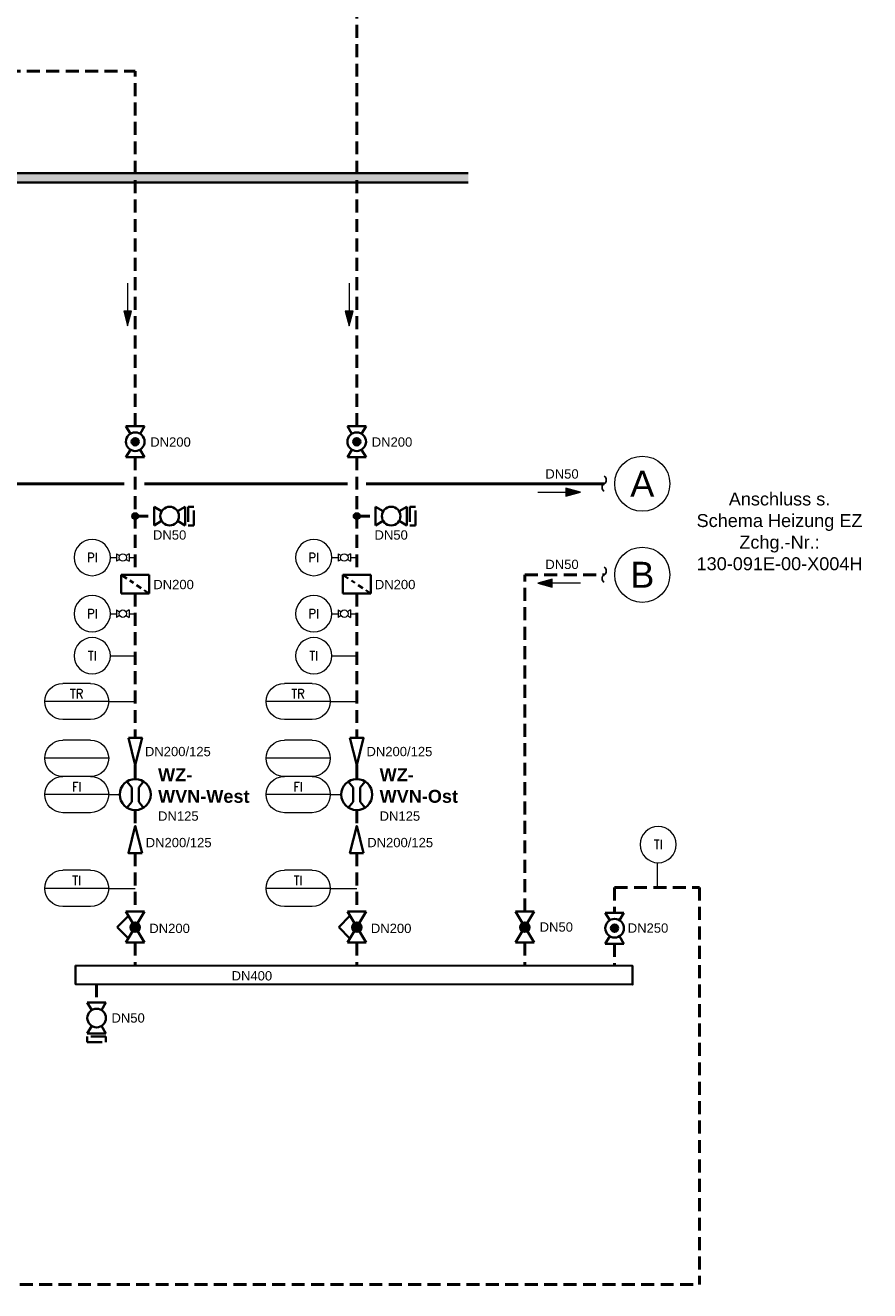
# Model space of a CAD drawing. Header units: millimetres. Extents: x -226 to 2201, y 0 to 1085.
# Tile 25 of 27: x 1314 to 1477, y 630 to 874. Entities that reach past the tile are written whole.
import ezdxf
from ezdxf import colors
from ezdxf.entities.mleader import LeaderData, LeaderLine
from ezdxf.enums import TextEntityAlignment as Align
from ezdxf.math import Vec2, Vec3

# ---------------------------------------------------------------- set-up
doc = ezdxf.new("R2010")
doc.units = ezdxf.units.MM
doc.header["$PDMODE"] = 1
doc.linetypes.add('GESTRICHELT2', pattern=[0.375, 0.25, -0.125])
doc.layers.get('0').update_dxf_attribs({"lineweight": 18})
for name, color, linetype, lineweight in [('TGAx_G_KOM_GA-Symbole', 7, 'Continuous', 18), ('TGAx_H_KOM_Armaturen', 7, 'Continuous', 35), ('TGAx_H_LTG_NT_RL', 164, 'GESTRICHELT2', 50), ('TGAx_H_LTG_NT_VL', 12, 'Continuous', 50), ('TGAx_H_TXT_Beschriftung', 7, 'Continuous', 18), ('TGAx_H_TXT_Dimensionierung', 7, 'Continuous', 18)]:
    doc.layers.add(name, color=color, linetype=linetype, lineweight=lineweight)
doc.styles.add('Arial', font='arial.ttf')
doc.styles.add('MSR-Arial', font='romans.shx')

# ---------------------------------------------------------------- blocks, each defined once
blk = doc.blocks.new('7.01.04-Absperrhahn allg.')
at = {"linetype": 'Continuous'}
for p, q in [((0, 1.8), (0, -1.8)), ((0, 1.8), (1.46, 0.93)), ((6, 1.8), (4.54, 0.93)), ((6, 1.8), (6, -1.8)), ((1.46, -0.93), (0, -1.8)), ((4.54, -0.93), (6, -1.8))]:
    blk.add_line(p, q, dxfattribs=at)
blk.add_circle((3, 0), 1.8, dxfattribs=at)
blk = doc.blocks.new('7.02.01C-Absperrventil m. stet. Stellverhalten')
h = blk.add_hatch(color=256)
h.dxf.hatch_style = 1
h.paths.add_polyline_path([(2.23, 0.46), (3, 0), (3.77, 0.46, 0.56619)])
h.paths.add_polyline_path([(2.23, 0.46, 0.135933), (2.1, 0, 0.135933), (2.23, -0.46), (3, 0)])
h.paths.add_polyline_path([(3, 0), (2.23, -0.46, 0.56619), (3.77, -0.46)])
h.paths.add_polyline_path([(3.77, 0.46), (3, 0), (3.77, -0.46, 0.135933), (3.9, 0, 0.135933)])
at = {"linetype": 'Continuous'}
for p, q in [((3, 3.48), (0.81, 1.31)), ((3, 3.48), (5.19, 1.31)), ((6, 1.8), (0, -1.8)), ((0, 1.8), (6, -1.8)), ((0, 1.8), (0, -1.8)), ((6, 1.8), (6, -1.8))]:
    blk.add_line(p, q, dxfattribs=at)
blk.add_circle((3, 0), 0.9, dxfattribs=at)
blk.add_point((3, 0), dxfattribs=at)
blk = doc.blocks.new('17.01.01-Durchflussmessung allg.')
for p, q in [((-1.38, 0.69), (-2.53, 1.62)), ((1.38, 0.69), (-1.38, 0.69)), ((2.53, 1.62), (1.38, 0.69)), ((-1.38, -0.69), (-2.53, -1.62)), ((1.38, -0.69), (-1.38, -0.69)), ((2.53, -1.62), (1.38, -0.69))]:
    blk.add_line(p, q)
blk.add_circle((0, 0), 3)
blk = doc.blocks.new('6.01-Reduzierung')
at = {"flags": 128}
blk.add_lwpolyline([(0, 1.3125), (0, -1.3125), (5.25, 0)], close=True, dxfattribs=at)
blk = doc.blocks.new('02.MSR_Fühler m. Fernwirkung_langrund')
for p, q in [((-2.67, 3.5), (2.67, 3.5)), ((-6.17, 0), (6.17, 0)), ((-2.67, -3.5), (2.67, -3.5))]:
    blk.add_line(p, q)
for centre, start, end in [((-2.67, 0), 90, 270), ((2.67, 0), 270, 90)]:
    blk.add_arc(centre, 3.5, start, end)
at = {"style": 'MSR-Arial', "width": 0.9}
for tag, p in [('MESSART', (0.02, 1.5)), ('WERT', (0.02, -1.55))]:
    blk.add_attdef(tag, text='', height=1.8, dxfattribs=at).set_placement(p, align=Align.MIDDLE_CENTER)
blk = doc.blocks.new('9.12-Schmutzfänger')
at = {"linetype": 'Continuous'}
for p, q in [((0, 2.7), (0, -2.7)), ((0, 2.7), (3.6, 2.7)), ((2.88, 1.63), (3.6, 2.7)), ((3.6, 2.7), (3.6, -2.7)), ((2.03, 0.35), (2.48, 1.02)), ((0, -2.7), (0.63, -1.75)), ((1.03, -1.15), (1.63, -0.26)), ((0, -2.7), (3.6, -2.7))]:
    blk.add_line(p, q, dxfattribs=at)
blk = doc.blocks.new('7.01.05-Absperrkugelhahn')
h = blk.add_hatch(color=256)
h.dxf.hatch_style = 1
h.paths.add_polyline_path([(2.3, 0, 1), (3.7, 0, 1)])
at = {"linetype": 'Continuous'}
for p, q in [((0, 1.8), (1.46, 0.93)), ((0, 1.8), (0, -1.8)), ((6, 1.8), (4.54, 0.93)), ((6, 1.8), (6, -1.8)), ((1.46, -0.93), (0, -1.8)), ((4.54, -0.93), (6, -1.8))]:
    blk.add_line(p, q, dxfattribs=at)
for radius in [1.8, 0.7]:
    blk.add_circle((3, 0), radius, dxfattribs=at)
blk = doc.blocks.new('4.11-Pfeil-Fliessrichtung')
at = {"linetype": 'Continuous', "lineweight": 18}
blk.add_line((-4.12, 0), (4.12, 0), dxfattribs=at)
at = {"linetype": 'Continuous', "lineweight": 18, "flags": 128}
for points in [[(1.32, 0.75), (4.12, 0), (1.32, -0.75)], [(1.39, 0.66), (3.85, 0), (1.39, -0.66)], [(1.46, 0.57), (3.58, 0), (1.46, -0.57)], [(1.53, 0.48), (3.31, 0), (1.53, -0.48)], [(1.6, 0.39), (3.04, 0), (1.6, -0.39)], [(1.67, 0.3), (2.77, 0), (1.67, -0.3)], [(1.74, 0.21), (2.5, 0), (1.74, -0.21)], [(1.81, 0.11), (2.23, 0), (1.81, -0.11)], [(1.88, 0.02), (1.96, 0), (1.88, -0.02)]]:
    blk.add_lwpolyline(points, close=True, dxfattribs=at)
blk = doc.blocks.new('Manometeranschluss-m-Hahn')
for p, q in [((0, 4.8), (0, 3.6)), ((0, 1.2), (0, 0))]:
    blk.add_line(p, q)
at = {"xscale": 0.4000000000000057, "yscale": 0.4000000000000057, "zscale": 0.4000000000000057, "rotation": 270}
blk.add_blockref('7.01.04-Absperrhahn allg.', (0, 3.6), dxfattribs=at)
blk = doc.blocks.new('02.MSR_Fühler rund')
blk.add_circle((0, 0), 3.5)
at = {"style": 'MSR-Arial', "width": 0.9}
blk.add_attdef('MESSART', text='', height=1.8, dxfattribs=at).set_placement((0, 0), align=Align.MIDDLE_CENTER)
blk = doc.blocks.new('7.01.03-Absperrventil')
at = {"linetype": 'Continuous'}
for p, q in [((0, 1.8), (0, -1.8)), ((0, 1.8), (6, -1.8)), ((6, 1.8), (0, -1.8)), ((6, 1.8), (6, -1.8))]:
    blk.add_line(p, q, dxfattribs=at)
for radius in [0.9, 0.8, 0.7, 0.6, 0.5, 0.4, 0.3, 0.2, 0.1]:
    blk.add_circle((3, 0), radius, dxfattribs=at)
blk.add_point((3, 0), dxfattribs=at)
blk = doc.blocks.new('4.16-Leitungs-Abbruchlinie')
at = {"linetype": 'Continuous', "lineweight": 25}
for centre, start, end in [((-0.72, -0.42), 30.4406, 149.5594), ((0.72, 0.42), 210.4406, 329.5594)]:
    blk.add_arc(centre, 0.835, start, end, dxfattribs=at)
blk = doc.blocks.new('5.07-Kupplung allg.')
at = {"linetype": 'Continuous'}
for p, q in [((0, 1.8), (0, -1.1)), ((1.1, 1.1), (1.1, 0)), ((1.1, 0), (1.1, -1.8))]:
    blk.add_line(p, q, dxfattribs=at)
for p, q in [((0, 1.8), (1.1, 1.8)), ((0, -1.8), (1.1, -1.8))]:
    blk.add_line(p, q)
blk = doc.blocks.new('4.16-Leitungs-Verbindungspunkt')
at = {"linetype": 'Continuous', "lineweight": 18}
blk.add_hatch(color=256, dxfattribs=at).paths.add_polyline_path([(0.65, 0, 1), (-0.65, 0, 1)])
blk.add_circle((0, 0), 0.65, dxfattribs=at)

msp = doc.modelspace()

# ---------------------------------------------------------------- hatches: boundary and pattern name
at = {"layer": 'TGAx_H_KOM_Armaturen', "true_color": 0xc7c8ca}
h = msp.add_hatch(color=9, dxfattribs=at)
h.dxf.hatch_style = 1
h.paths.add_polyline_path([(1161.52, 844.05), (1399.81, 844.05), (1399.81, 845.89), (1161.52, 845.89)])

# ---------------------------------------------------------------- linework, layer by layer
at = {"layer": 'TGAx_G_KOM_GA-Symbole'}
for p, q in [((1330.73, 752.69), (1335.53, 752.69)), ((1373.49, 752.69), (1378.29, 752.69)), ((1330.4, 743.85), (1335.53, 743.85)), ((1373.17, 743.85), (1378.29, 743.85)), ((1330.4, 725.88), (1332.53, 725.88)), ((1373.17, 725.88), (1375.29, 725.88)), ((1436.27, 712.72), (1436.27, 707.92)), ((1330.4, 707.77), (1335.53, 707.77)), ((1373.17, 707.77), (1378.29, 707.77))]:
    msp.add_line(p, q, dxfattribs=at)
at = {"layer": 'TGAx_H_KOM_Armaturen'}
for p, q in [((1399.81, 845.89), (1161.52, 845.89)), ((1161.52, 844.05), (1399.81, 844.05))]:
    msp.add_line(p, q, dxfattribs=at)
msp.add_lwpolyline([(1324.01, 692.86), (1431.54, 692.78), (1431.54, 689.18), (1324.01, 689.26)], close=True, dxfattribs=at)
at = {"layer": 'TGAx_H_LTG_NT_RL', "ltscale": 10}
for p, q in [((1378.29, 797.02), (1378.29, 895.06)), ((1284.61, 865.61), (1335.53, 865.61)), ((1335.53, 797.02), (1335.53, 865.61)), ((1335.53, 791.02), (1335.53, 768.31)), ((1378.29, 791.02), (1378.29, 768.31)), ((1410.76, 703.29), (1410.76, 768.33)), ((1410.76, 768.33), (1426.06, 768.33)), ((1335.53, 764.71), (1335.53, 736.81)), ((1378.29, 764.71), (1378.29, 736.81)), ((1335.53, 731.56), (1335.53, 728.88)), ((1378.29, 731.56), (1378.29, 728.88)), ((1335.53, 722.88), (1335.53, 719.82)), ((1378.29, 722.88), (1378.29, 719.82)), ((1335.53, 714.57), (1335.53, 703.29)), ((1378.29, 714.57), (1378.29, 703.29)), ((1428.08, 707.92), (1428.08, 703.07)), ((1428.08, 707.92), (1444.46, 707.92)), ((1444.46, 707.92), (1444.46, 631.29)), ((1335.53, 697.29), (1335.53, 692.85)), ((1378.29, 697.29), (1378.29, 692.85)), ((1410.76, 697.29), (1410.76, 692.85)), ((1428.08, 697.07), (1428.08, 692.78)), ((1328.07, 689.27), (1328.07, 685.73)), ((900.73, 631.29), (1444.46, 631.29))]:
    msp.add_line(p, q, dxfattribs=at)
at = {"layer": 'TGAx_H_LTG_NT_VL', "ltscale": 0.1}
for p, q in [((1262.75, 785.91), (1333.37, 785.91)), ((1337.33, 785.91), (1376.49, 785.91)), ((1380.09, 785.91), (1426.06, 785.91))]:
    msp.add_line(p, q, dxfattribs=at)
at = {"layer": 'TGAx_H_TXT_Beschriftung'}
msp.add_circle((1433.42, 785.91), 5.33, dxfattribs=at)

# ---------------------------------------------------------------- block references
at = {"layer": 'TGAx_G_KOM_GA-Symbole'}
ref = msp.add_blockref('02.MSR_Fühler rund', (1327.23, 771.65), dxfattribs=dict(at, xscale=-1))
ref.add_attrib('MESSART', 'PI', dxfattribs={"layer": '0', "height": 1.8, "style": 'MSR-Arial', "width": 0.9}).set_placement((1327.23, 771.65), align=Align.MIDDLE_CENTER)
ref = msp.add_blockref('02.MSR_Fühler rund', (1369.99, 771.65), dxfattribs=dict(at, xscale=-1))
ref.add_attrib('MESSART', 'PI', dxfattribs={"layer": '0', "height": 1.8, "style": 'MSR-Arial', "width": 0.9}).set_placement((1369.99, 771.65), align=Align.MIDDLE_CENTER)
at = {"layer": 'TGAx_G_KOM_GA-Symbole', "rotation": 90}
for p in [(1335.53, 771.65), (1378.29, 771.65), (1335.53, 760.81), (1378.29, 760.81)]:
    msp.add_blockref('Manometeranschluss-m-Hahn', p, dxfattribs=at)
at = {"layer": 'TGAx_G_KOM_GA-Symbole'}
ref = msp.add_blockref('02.MSR_Fühler rund', (1327.23, 760.81), dxfattribs=dict(at, xscale=-1))
ref.add_attrib('MESSART', 'PI', dxfattribs={"layer": '0', "height": 1.8, "style": 'MSR-Arial', "width": 0.9}).set_placement((1327.23, 760.81), align=Align.MIDDLE_CENTER)
ref = msp.add_blockref('02.MSR_Fühler rund', (1369.99, 760.81), dxfattribs=dict(at, xscale=-1))
ref.add_attrib('MESSART', 'PI', dxfattribs={"layer": '0', "height": 1.8, "style": 'MSR-Arial', "width": 0.9}).set_placement((1369.99, 760.81), align=Align.MIDDLE_CENTER)
ref = msp.add_blockref('02.MSR_Fühler rund', (1327.23, 752.69), dxfattribs=dict(at, xscale=-1))
ref.add_attrib('MESSART', 'TI', dxfattribs={"layer": '0', "height": 1.8, "style": 'MSR-Arial', "width": 0.9}).set_placement((1327.23, 752.69), align=Align.MIDDLE_CENTER)
ref = msp.add_blockref('02.MSR_Fühler rund', (1369.99, 752.69), dxfattribs=dict(at, xscale=-1))
ref.add_attrib('MESSART', 'TI', dxfattribs={"layer": '0', "height": 1.8, "style": 'MSR-Arial', "width": 0.9}).set_placement((1369.99, 752.69), align=Align.MIDDLE_CENTER)
ref = msp.add_blockref('02.MSR_Fühler m. Fernwirkung_langrund', (1324.23, 743.85), dxfattribs=dict(at, xscale=-1))
ref.add_attrib('MESSART', 'TR', dxfattribs={"layer": '0', "height": 1.8, "style": 'MSR-Arial', "width": 0.9}).set_placement((1324.21, 745.35), align=Align.MIDDLE_CENTER)
ref = msp.add_blockref('02.MSR_Fühler m. Fernwirkung_langrund', (1366.99, 743.85), dxfattribs=dict(at, xscale=-1))
ref.add_attrib('MESSART', 'TR', dxfattribs={"layer": '0', "height": 1.8, "style": 'MSR-Arial', "width": 0.9}).set_placement((1366.97, 745.35), align=Align.MIDDLE_CENTER)
at = {"layer": 'TGAx_G_KOM_GA-Symbole', "xscale": -1}
for p in [(1324.23, 732.88), (1366.99, 732.88)]:
    msp.add_blockref('02.MSR_Fühler m. Fernwirkung_langrund', p, dxfattribs=at)
at = {"layer": 'TGAx_G_KOM_GA-Symbole'}
ref = msp.add_blockref('02.MSR_Fühler m. Fernwirkung_langrund', (1324.23, 725.88), dxfattribs=dict(at, xscale=-1))
ref.add_attrib('MESSART', 'FI', dxfattribs={"layer": '0', "height": 1.8, "style": 'MSR-Arial', "width": 0.9}).set_placement((1324.21, 727.38), align=Align.MIDDLE_CENTER)
ref = msp.add_blockref('02.MSR_Fühler m. Fernwirkung_langrund', (1366.99, 725.88), dxfattribs=dict(at, xscale=-1))
ref.add_attrib('MESSART', 'FI', dxfattribs={"layer": '0', "height": 1.8, "style": 'MSR-Arial', "width": 0.9}).set_placement((1366.97, 727.38), align=Align.MIDDLE_CENTER)
ref = msp.add_blockref('02.MSR_Fühler rund', (1436.49, 716.22), dxfattribs=dict(at, xscale=-1))
ref.add_attrib('MESSART', 'TI', dxfattribs={"layer": '0', "height": 1.8, "style": 'MSR-Arial', "width": 0.9}).set_placement((1436.49, 716.22), align=Align.MIDDLE_CENTER)
ref = msp.add_blockref('02.MSR_Fühler m. Fernwirkung_langrund', (1324.23, 707.77), dxfattribs=dict(at, xscale=-1))
ref.add_attrib('MESSART', 'TI', dxfattribs={"layer": '0', "height": 1.8, "style": 'MSR-Arial', "width": 0.9}).set_placement((1324.21, 709.27), align=Align.MIDDLE_CENTER)
ref = msp.add_blockref('02.MSR_Fühler m. Fernwirkung_langrund', (1366.99, 707.77), dxfattribs=dict(at, xscale=-1))
ref.add_attrib('MESSART', 'TI', dxfattribs={"layer": '0', "height": 1.8, "style": 'MSR-Arial', "width": 0.9}).set_placement((1366.97, 709.27), align=Align.MIDDLE_CENTER)
at = {"layer": 'TGAx_H_KOM_Armaturen'}
for name, p, rotation in [('7.01.05-Absperrkugelhahn', (1335.53, 797.02), 270.0000000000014), ('7.01.05-Absperrkugelhahn', (1378.29, 797.02), 270.0000000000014), ('9.12-Schmutzfänger', (1335.53, 764.71), 90), ('9.12-Schmutzfänger', (1378.29, 764.71), 90), ('17.01.01-Durchflussmessung allg.', (1335.53, 725.88), 90), ('17.01.01-Durchflussmessung allg.', (1378.29, 725.88), 90), ('7.02.01C-Absperrventil m. stet. Stellverhalten', (1335.53, 697.29), 90), ('7.02.01C-Absperrventil m. stet. Stellverhalten', (1378.29, 697.29), 90), ('7.01.03-Absperrventil', (1410.76, 697.29), 90), ('7.01.05-Absperrkugelhahn', (1428.08, 703.07), 270.0000000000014), ('7.01.04-Absperrhahn allg.', (1328.07, 685.73), 270)]:
    msp.add_blockref(name, p, dxfattribs=dict(at, rotation=rotation))
at = {"layer": 'TGAx_H_KOM_Armaturen', "xscale": -1}
for p, rotation in [((1335.53, 736.81), 90), ((1378.29, 736.81), 90), ((1335.53, 714.57), 270), ((1378.29, 714.57), 270)]:
    msp.add_blockref('6.01-Reduzierung', p, dxfattribs=dict(at, rotation=rotation))
at = {"layer": 'TGAx_H_LTG_NT_RL', "ltscale": 10, "xscale": -1, "rotation": 90}
for p in [(1334.06, 820.54), (1376.83, 820.54)]:
    msp.add_blockref('4.11-Pfeil-Fliessrichtung', p, dxfattribs=at)
at = {"layer": 'TGAx_H_LTG_NT_RL', "ltscale": 10, "rotation": 90}
msp.add_blockref('4.16-Leitungs-Abbruchlinie', (1426.06, 768.33), dxfattribs=at)
at = {"layer": 'TGAx_H_LTG_NT_VL', "ltscale": 0.1, "rotation": 90}
msp.add_blockref('4.16-Leitungs-Abbruchlinie', (1426.06, 785.91), dxfattribs=at)

# ---------------------------------------------------------------- texts
at = {"layer": 'TGAx_H_TXT_Beschriftung', "insert": (1433.42, 785.91), "char_height": 5, "attachment_point": 5, "style": 'Arial'}
msp.add_mtext('A', dxfattribs=at)
at = {"layer": 'TGAx_H_TXT_Dimensionierung', "char_height": 1.8, "style": 'Arial'}
for s, insert, width, attachment_point in [('DN200', (1338.43, 793.95), 1.7603, 4), ('DN200', (1381.19, 793.95), 1.7603, 4), ('DN50', (1414.71, 787.79), 1.7603, 4), ('DN200', (1339.02, 766.43), 1.7603, 4), ('DN200/125', (1337.4, 734.18), 1.7603, 4), ('\\A1;DN200/125', (1337.55, 716.6), 1.7603, 4), ('DN50', (1413.61, 700.29), 1.7603, 4), ('DN200', (1338.25, 700.03), 1.7603, 4), ('DN400', (1358.05, 690.87), 1.7603, 5), ('DN50', (1337.37, 682.73), 6.0139, 6)]:
    msp.add_mtext(s, dxfattribs=dict(at, insert=insert, width=width, attachment_point=attachment_point))
at = {"layer": 'TGAx_H_TXT_Dimensionierung', "insert": (1434.53, 700.09), "char_height": 1.8, "attachment_point": 5, "style": 'Arial'}
msp.add_mtext('DN250', dxfattribs=at)

# ---------------------------------------------------------------- next in the draw order: leaders
at = {"layer": 'TGAx_H_TXT_Beschriftung'}
ml = msp.add_multileader_mtext('Standard', dxfattribs=at)
ml.set_content('\\A1;Anschluss s.\\PSchema Heizung EZ\\PZchg.-Nr.:\\P130-091E-00-X004H', color=256, style='Arial')
ml.set_leader_properties(color=256, linetype='ByLayer', lineweight=-1)
ml.build(insert=Vec2(0, 0))
ml.multileader.update_dxf_attribs({"has_text_frame": 1, "text_right_attachment_type": 6, "dogleg_length": 1, "arrow_head_size": 1.8})
ctx = ml.context
ctx.base_point, ctx.char_height, ctx.arrow_head_size, ctx.landing_gap_size, ctx.plane_origin = Vec3(1436.67, 782.43), 2.5, 1.8, 1, Vec3(1578.45, 911.75)
ctx.right_attachment, ctx.text_align_type = 6, 1
notes = []
notes.append((ctx, [(0, (0, 0, 0), (0, 0), (1, 0), 1, [])]))
ctx.mtext.insert, ctx.mtext.alignment, ctx.mtext.flow_direction = Vec3(1459.92, 784.21), 2, 5
ctx.mtext.has_bg_fill, ctx.mtext.bg_color, ctx.mtext.bg_scale_factor, ctx.mtext.bg_transparency, ctx.mtext.use_window_bg_color = 1, -1027028792, 1.5, 0, 1
for ctx, leaders in notes:
    for number, flags, end, landing, length, lines in leaders:
        leader = LeaderData()
        leader.index, (leader.has_last_leader_line, leader.has_dogleg_vector, leader.attachment_direction) = number, flags
        leader.last_leader_point, leader.dogleg_vector, leader.dogleg_length = Vec3(end), Vec3(landing), length
        for number, points, colour, breaks in lines:
            line = LeaderLine()
            line.index, line.vertices, line.color, line.breaks = number, Vec3.list(points), colors.encode_raw_color(colour), breaks
            leader.lines.append(line)
        ctx.leaders.append(leader)

# ---------------------------------------------------------------- next in the draw order: linework, layer by layer
at = {"layer": 'TGAx_H_LTG_NT_RL', "ltscale": 10}
for p, q in [((1335.53, 779.66), (1339.17, 779.66)), ((1378.29, 779.66), (1381.94, 779.66))]:
    msp.add_line(p, q, dxfattribs=at)
at = {"layer": 'TGAx_H_TXT_Beschriftung'}
msp.add_circle((1433.42, 768.33), 5.33, dxfattribs=at)

# ---------------------------------------------------------------- next in the draw order: block references
at = {"layer": 'TGAx_H_KOM_Armaturen'}
for name, p in [('7.01.04-Absperrhahn allg.', (1339.17, 779.66)), ('5.07-Kupplung allg.', (1345.76, 779.66)), ('7.01.04-Absperrhahn allg.', (1381.94, 779.66)), ('5.07-Kupplung allg.', (1388.52, 779.66))]:
    msp.add_blockref(name, p, dxfattribs=at)
at = {"layer": 'TGAx_H_KOM_Armaturen', "rotation": 270}
msp.add_blockref('5.07-Kupplung allg.', (1328.07, 679.15), dxfattribs=at)
at = {"layer": 'TGAx_H_LTG_NT_RL', "ltscale": 10}
for p in [(1335.53, 779.66), (1378.29, 779.66)]:
    msp.add_blockref('4.16-Leitungs-Verbindungspunkt', p, dxfattribs=at)
at = {"layer": 'TGAx_H_LTG_NT_RL', "ltscale": 10, "xscale": -1}
msp.add_blockref('4.11-Pfeil-Fliessrichtung', (1417.36, 766.7), dxfattribs=at)
at = {"layer": 'TGAx_H_LTG_NT_VL', "ltscale": 0.1, "xscale": -1, "rotation": 180}
msp.add_blockref('4.11-Pfeil-Fliessrichtung', (1417.36, 784.27), dxfattribs=at)

# ---------------------------------------------------------------- next in the draw order: texts
at = {"layer": 'TGAx_H_TXT_Beschriftung', "style": 'Arial'}
for s, insert, char_height, attachment_point in [('B', (1433.42, 768.33), 5, 5), ('\\A1;{\\fArial|b1|i0|c0|p34;\\H1.38889x;WZ-\\PWVN-West\\P\\fArial|b0|i0|c0|p34;\\H0.72x;DN125}', (1339.94, 725.88), 1.8, 4), ('\\A1;{\\fArial|b1|i0|c0|p34;\\H1.38889x;WZ-\\PWVN-Ost\\P\\fArial|b0|i0|c0|p34;\\H0.72x;DN125}', (1382.71, 725.88), 1.8, 4)]:
    msp.add_mtext(s, dxfattribs=dict(at, insert=insert, char_height=char_height, attachment_point=attachment_point))
at = {"layer": 'TGAx_H_TXT_Dimensionierung', "char_height": 1.8, "attachment_point": 5, "style": 'Arial'}
for insert in [(1342.17, 776), (1384.94, 776)]:
    msp.add_mtext('DN50', dxfattribs=dict(at, insert=insert))
at = {"layer": 'TGAx_H_TXT_Dimensionierung', "char_height": 1.8, "width": 1.7603, "attachment_point": 4, "style": 'Arial'}
for s, insert in [('DN50', (1414.71, 770.32)), ('DN200', (1381.79, 766.43)), ('DN200/125', (1380.17, 734.18)), ('\\A1;DN200/125', (1380.32, 716.6)), ('DN200', (1381.02, 700.03))]:
    msp.add_mtext(s, dxfattribs=dict(at, insert=insert))

doc.saveas('drawing.dxf')
